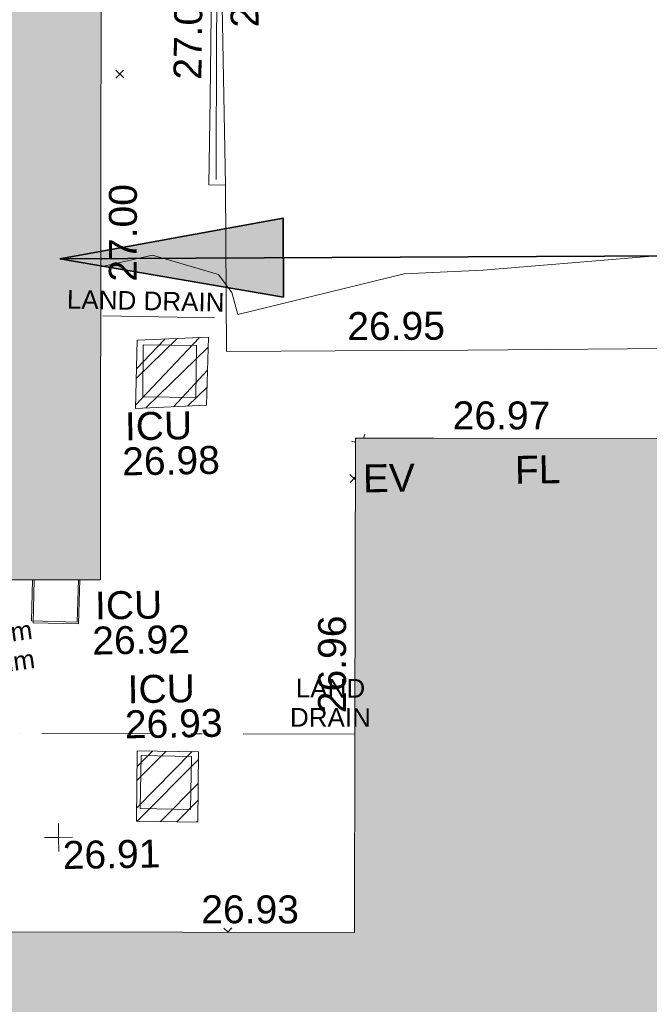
# Model space of a CAD drawing. Header units: millimetres. Extents: x -287732 to 520720, y -103372 to 287754.
# Tile 227 of 256: x 107771 to 116222, y -15776 to -2555. Entities that reach past the tile are written whole.
import ezdxf

# ---------------------------------------------------------------- set-up
doc = ezdxf.new("R2010")
doc.units = ezdxf.units.MM
for name, pattern in [('IMPORT-HIDDEN2 _3_', [4762.5, 3175, -1587.5]), ('IMPORT-UG_DRAINAGE_UNIDENTIFIED_QLB2 _2_', [2700, 1500, -300.0000000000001, 0, -250, 150, -300.0000000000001, 0, -200]), ('IMPORT-UG_ELEC_LV_QLB2 _2_', [2700, 1500, -300.0000000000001, 0, -250, 150, -300.0000000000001, 0, -200]), ('IMPORT-UG_ELEC_STREET LIGHTING_QLB2 _2_', [2700, 1500, -300.0000000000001, 0, -250, 150, -300.0000000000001, 0, -200])]:
    doc.linetypes.add(name, pattern=pattern)
for name, color, linetype, lineweight, true_color in [('00_TOPO_EAVE', 7, 'Continuous', 9, 0x666666), ('00_UAV_BUILDING_OUTLINE', 5, 'Continuous', 9, 0x0000ff), ('00_UAV_CONCRETE', 9, 'Continuous', 9, 0x808080), ('00_UAV_EAVE', 7, 'Continuous', 9, 0x666666), ('00_UAV_FENCE_2D', 7, 'Continuous', 9, 0x264c2f), ('00_UAV_LEVEL_FLOOR', 7, 'Continuous', 9, 0x666666), ('00_UAV_LEVEL_SPOT', 7, 'Continuous', 9, 0x666666), ('00_UAV_SERV_IC', 5, 'Continuous', 9, 0x0000ff), ('00_UAV_WALL', 7, 'Continuous', 9, 0x7c00a5), ('01_DTM_CONTOUR_MNR', 7, 'Continuous', 9, 0xa5a552), ('12333-PUM-2D-U-0001-C01 - Rev2_REVIT IMPORT_dwg', 7, 'Continuous', 9, 0x767676), ('A_RHA_Line', 7, 'Continuous', 9, 0x00a600), ('PUM-CHAMBER EXTENTS', 6, 'IMPORT-HIDDEN2 _3_', 9, 0xff00ff), ('PUM-ELECTRIC-LV-QLB2', 1, 'IMPORT-UG_ELEC_LV_QLB2 _2_', 9, 0xff0000), ('PUM-ELECTRIC-MH', 1, 'Continuous', 9, 0xff0000), ('PUM-UNIDENTIFIED-QLB2', 150, 'IMPORT-UG_DRAINAGE_UNIDENTIFIED_QLB2 _2_', 9, 0x007fff)]:
    doc.layers.add(name, color=color, linetype=linetype, lineweight=lineweight, true_color=true_color)
for name, color, linetype, lineweight in [('A_RHA_Detail', 7, 'Continuous', 9), ('A_RHA_Text', 7, 'Continuous', 9), ('GEN-TEXT', 7, 'Continuous', 9)]:
    doc.layers.add(name, color=color, linetype=linetype, lineweight=lineweight)
doc.styles.add('Arial_1', font='arial.ttf', dxfattribs={"height": 250})
doc.styles.add('Swis721 Lt BT_2', font='swissl.ttf', dxfattribs={"height": 375})
pattern_1 = [(45, (-533641079.65, -725615854.3560001), (-265.1650429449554, 265.1650429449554), []), (45, (-533640902.873, -725615854.3560001), (-265.1650429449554, 265.1650429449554), [])]

# ---------------------------------------------------------------- blocks, each defined once
blk = doc.blocks.new('12333-PUM-2D-U-0001-C01 - Rev2_REVIT IMPORT_dwg_MSL_Eaves_SYM_1-V106-Site Location Plan Proposed')
at = {"layer": '00_TOPO_EAVE', "color": 254, "true_color": 0xcccccc}
for p, q in [((70.56104605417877, 216.7384765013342), (116.0873754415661, 356.5791934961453)), ((-222.8941904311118, 72.56509084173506), (-356.5791934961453, 116.0873754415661))]:
    blk.add_line(p, q, dxfattribs=at)
blk = doc.blocks.new('12333-PUM-2D-U-0001-C01 - Rev2_REVIT IMPORT_dwg_UAV-2077255-Site Location Plan Proposed')
at = {"layer": '00_UAV_LEVEL_SPOT', "color": 254, "true_color": 0xcccccc, "flags": 128}
for points in [[(500.0000000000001, 0), (0, 0), (0, 500.0000000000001)], [(0, -500.0000000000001), (0, 0), (-500.0000000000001, 0)]]:
    blk.add_lwpolyline(points, dxfattribs=at)
blk = doc.blocks.new('12333-PUM-2D-U-0001-C01 - Rev2_REVIT IMPORT_dwg_MGS62954_T2_Galway_ITM_3d_Rev1-2077680-Site Location Plan Proposed')
at = {"layer": '00_UAV_CONCRETE', "color": 254, "true_color": 0xcccccc, "flags": 128}
blk.add_lwpolyline([(534018823.235, 725546414.4535002), (534015606.235, 725546443.4534999), (534013824.7658979, 725546466.5394927), (534012365.2350001, 725546485.4535), (534012393.7725, 725548715.3135002)], dxfattribs=at)
at = {"layer": '00_UAV_FENCE_2D', "color": 254, "true_color": 0xcccccc, "flags": 128}
blk.add_lwpolyline([(534008648.3050512, 725555292.57813), (534011314.7725, 725555249.3135002), (534012458.7725002, 725555193.3135002), (534012309.7725002, 725550762.3135), (534012268.7354693, 725548793.5811898)], dxfattribs=at)
at = {"layer": '00_UAV_SERV_IC', "color": 254, "true_color": 0xcccccc}
blk.add_line((534010328.4406865, 725543452.5113214), (534010300.7725001, 725542885.3135003), dxfattribs=at)
at = {"layer": '00_UAV_SERV_IC', "color": 254, "true_color": 0xcccccc, "flags": 128}
for points in [[(534011233.7725001, 725545893.3135), (534011251.7725, 725546591.3135), (534011963.9401164, 725546572.9481461), (534011945.9401165, 725545874.9481462)], [(534011101.7725, 725540367.3135002), (534011127.7725001, 725541081.3135002), (534011802.5119299, 725541056.7431567), (534011776.5119298, 725540342.7431567)]]:
    blk.add_lwpolyline(points, close=True, dxfattribs=at)
blk.add_lwpolyline([(534010300.7725001, 725542885.3135003), (534009685.7725001, 725542915.3135), (534009712.5413045, 725543464.0739921)], dxfattribs=at)
at = {"layer": '00_UAV_WALL', "color": 254, "true_color": 0xcccccc, "flags": 128}
blk.add_lwpolyline([(534008650.063547, 725555393.3222882), (534009692.7725002, 725555374.3135002), (534010502.1337233, 725555348.664729), (534012532.7725002, 725555284.3135002), (534012389.7725002, 725552440.3135), (534012389.8959091, 725552325.3890705), (534012393.7725, 725548715.3135002), (534012169.7725002, 725548725.3135003), (534012205.6999524, 725549882.3505998), (534012252.7725002, 725551398.3135004), (534012353.5646227, 725554877.9966732), (534012359.7725003, 725555092.3135002), (534009181.7725002, 725555167.3135004), (534008646.1641714, 725555169.9272046)], dxfattribs=at)
at = {"layer": '01_DTM_CONTOUR_MNR', "color": 254, "true_color": 0xcccccc, "flags": 128}
blk.add_lwpolyline([(534018268.9854595, 725547676.2336947), (534015831.4188534, 725547514.6915079), (534014770.0035356, 725547484.0801126), (534012530.0000001, 725546980), (534012454.6283785, 725547272.3243243), (534012380, 725547380), (534012278.0788054, 725547519.5173811), (534011394.7627582, 725547796.2268512), (534010699.5660886, 725547649.9086745)], dxfattribs=at)
at = {"xscale": 0.375, "yscale": 0.375, "zscale": 0.375}
for name, p in [('12333-PUM-2D-U-0001-C01 - Rev2_REVIT IMPORT_dwg_MSL_Eaves_SYM_1-V106-Site Location Plan Proposed', (534014159.6282196, 725545208.915154)), ('12333-PUM-2D-U-0001-C01 - Rev2_REVIT IMPORT_dwg_UAV-2077255-Site Location Plan Proposed', (534010000, 725540000.0000001))]:
    blk.add_blockref(name, p, dxfattribs=at)
at = {"layer": '00_UAV_BUILDING_OUTLINE', "color": 251, "true_color": 0x666666, "char_height": 375, "width": 1495.902363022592, "attachment_point": 1, "line_spacing_factor": 1.005061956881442, "style": 'Swis721 Lt BT_2'}
for s, insert, rotation in [('27.00', (534010804.6970538, 725547448.410618), 88.92447623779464), ('26.97', (534015391.0522413, 725545761.9589704), 358.8799952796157), ('26.96', (534013509.7828617, 725541607.745863), 88.87999528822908), ('26.93', (534011901.7546028, 725539189.7706449), 358.87999528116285)]:
    blk.add_mtext(s, dxfattribs=dict(at, insert=insert, rotation=rotation))
at = {"layer": '00_UAV_CONCRETE', "color": 251, "true_color": 0x666666, "insert": (534013996.6470494, 725546983.4024888), "char_height": 375, "width": 1495.902363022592, "attachment_point": 1, "rotation": 359.25754764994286, "line_spacing_factor": 1.005061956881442, "style": 'Swis721 Lt BT_2'}
blk.add_mtext('26.95', dxfattribs=at)
at = {"layer": '00_UAV_EAVE', "insert": (534014167.9858243, 725544934.4502416), "char_height": 375, "width": 736.078940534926, "attachment_point": 1, "line_spacing_factor": 1.005061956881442, "style": 'Swis721 Lt BT_2'}
blk.add_mtext('EV', dxfattribs=at)
at = {"layer": '00_UAV_LEVEL_FLOOR', "insert": (534016209.9787304, 725545013.7216157), "char_height": 375, "width": 683.841080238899, "attachment_point": 1, "line_spacing_factor": 1.005061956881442, "style": 'Swis721 Lt BT_2'}
blk.add_mtext('FL', dxfattribs=at)
at = {"layer": '00_UAV_LEVEL_SPOT', "insert": (534010051.8765643, 725539949.1441547), "char_height": 375, "width": 1495.902363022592, "attachment_point": 1, "line_spacing_factor": 1.005061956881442, "style": 'Swis721 Lt BT_2'}
blk.add_mtext('26.91', dxfattribs=at)
at = {"layer": '00_UAV_SERV_IC', "color": 251, "true_color": 0x666666, "char_height": 375, "attachment_point": 1, "line_spacing_factor": 1.005061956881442, "style": 'Swis721 Lt BT_2'}
for s, insert, width in [('ICU', (534010986.3686212, 725545689.8140188), 1021.012723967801), ('26.98', (534010941.5404707, 725545219.435018), 1495.902363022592), ('ICU', (534010542.932542, 725543290.9117018), 1021.012723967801), ('26.92', (534010498.1043915, 725542820.5327009), 1495.902363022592), ('ICU', (534010960.8744427, 725542159.3766658), 1021.012723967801), ('26.93', (534010916.0462922, 725541688.9976649), 1495.902363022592)]:
    blk.add_mtext(s, dxfattribs=dict(at, insert=insert, width=width))
at = {"layer": '00_UAV_WALL', "color": 251, "true_color": 0x666666, "char_height": 375, "width": 1495.902363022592, "attachment_point": 1, "line_spacing_factor": 1.005061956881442, "style": 'Swis721 Lt BT_2'}
for s, insert, rotation in [('27.26', (534012500.9073694, 725550828.3078213), 90.06152563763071), ('27.03', (534011718.4679907, 725550147.6002561), 88.22146570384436)]:
    blk.add_mtext(s, dxfattribs=dict(at, insert=insert, rotation=rotation))
blk = doc.blocks.new('12333-PUM-2D-U-0001-C01 - Rev2_REVIT IMPORT_dwg-1620468-Site Location Plan Proposed')
at = {"layer": 'PUM-CHAMBER EXTENTS', "true_color": 0xffaaff}
h = blk.add_hatch(dxfattribs=at)
h.set_pattern_fill('FP_3', color=211, style=0, pattern_type=2)
h.set_pattern_definition(pattern_1)
h.paths.add_polyline_path([(370052.3501528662, -70113.35617862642), (371007.3501529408, -70088.35617871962), (371048.3501529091, -69174.35617872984), (370093.3501528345, -69199.3561786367)])
h = blk.add_hatch(dxfattribs=at)
h.set_pattern_fill('FP_3', color=211, style=0, pattern_type=2)
h.set_pattern_definition(pattern_1)
h.paths.add_polyline_path([(370791.3501529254, -75682.35617864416), (370818.3501529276, -74737.3561786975), (369997.3501529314, -74710.35617869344), (369970.3501530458, -75655.35617852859)])
at = {"layer": 'GEN-TEXT', "color": 253, "true_color": 0xaaaaaa}
for p, q in [((369867.3171442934, -65674.38918724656), (369973.3831614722, -65568.32317006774)), ((369973.3831614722, -65674.38918724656), (369867.3171442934, -65568.32317006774)), ((372986.5650417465, -71120.93390039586), (372915.5241596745, -71049.89301832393)), ((372915.5241596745, -71155.95903550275), (372987.2831991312, -71084.19999604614)), ((371173.8507950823, -77166.78650077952), (371118.2604519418, -77111.19615763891)), ((371168.8342016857, -77166.68842507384), (371224.3264691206, -77111.19615763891))]:
    blk.add_line(p, q, dxfattribs=at)
at = {"layer": 'PUM-CHAMBER EXTENTS', "color": 211, "linetype": 'Continuous', "true_color": 0xffaaff, "flags": 128}
for points in [[(371007.3501529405, -70088.35617871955), (370052.350152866, -70113.35617862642), (370093.3501528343, -69199.35617863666), (371048.3501529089, -69174.3561787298)], [(370791.3501529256, -75682.35617864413), (370818.3501529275, -74737.35617869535), (369997.3501529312, -74710.35617869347), (369970.3501530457, -75655.35617852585)]]:
    blk.add_lwpolyline(points, close=True, dxfattribs=at)
at = {"layer": 'PUM-ELECTRIC-MH', "color": 21, "true_color": 0xffaaaa, "flags": 128}
blk.add_lwpolyline([(368654.6052058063, -72390.68983279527), (368628.3501528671, -72966.35617862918), (369238.3501528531, -72993.3561786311), (369265.313717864, -72402.15505203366)], dxfattribs=at)
at = {"layer": 'PUM-UNIDENTIFIED-QLB2', "color": 141, "true_color": 0xaad4ff}
blk.add_line((369635.3501528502, -68861.35617864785), (371271.350152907, -68922.3561786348), dxfattribs=at)
at = {"layer": 'PUM-UNIDENTIFIED-QLB2', "color": 141, "true_color": 0xaad4ff, "flags": 128}
blk.add_lwpolyline([(372919.7431198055, -74538.88954808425), (364914.3501528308, -74378.35617864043), (364906.3501529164, -75440.35617867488), (363424.3501528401, -75398.35617865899), (363387.4785623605, -77014.56089856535)], dxfattribs=at)
blk.add_blockref('12333-PUM-2D-U-0001-C01 - Rev2_REVIT IMPORT_dwg_MGS62954_T2_Galway_ITM_3d_Rev1-2077680-Site Location Plan Proposed', (-533641079.6498471, -725615854.3561786))
at = {"layer": 'PUM-ELECTRIC-LV-QLB2', "insert": (367827.8651237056, -73024.67263142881), "char_height": 250, "width": 1848.69489539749, "attachment_point": 2, "rotation": 6.798050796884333, "line_spacing_factor": 0.9417779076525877, "style": 'Arial_1'}
blk.add_mtext('DP 0.14m\\Px3x50mm', dxfattribs=at)
at = {"layer": 'PUM-UNIDENTIFIED-QLB2', "char_height": 250, "attachment_point": 2, "line_spacing_factor": 0.9417779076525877, "style": 'Arial_1'}
for s, insert, width, rotation in [('LAND DRAIN', (370220.0694240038, -68545.97770936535), 2522.060585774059, 357.864655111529), ('LAND\\PDRAIN', (372607.0696598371, -73789.81417299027), 1294.698577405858, 358.8511929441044)]:
    blk.add_mtext(s, dxfattribs=dict(at, insert=insert, width=width, rotation=rotation))

msp = doc.modelspace()

# ---------------------------------------------------------------- hatches: boundary and pattern name
at = {"layer": 'A_RHA_Detail', "true_color": 0xc0c0c0}
h = msp.add_hatch(color=9, dxfattribs=at)
h.paths.add_polyline_path([(-80880.60083809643, -68502.79057078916), (-80400.865924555, -68483.41509113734), (-80400.865924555, -62984.64684185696), (-24474.85765177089, -63009.32043784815), (-24456.14471271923, -50840.30023858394), (-36622.55041039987, -50831.65104353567), (-36622.55041039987, -44228.57792613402), (-50959.0526582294, -44218.38599194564), (-50959.0526582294, -42573.78171514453), (-54563.9325804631, -42571.21897729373), (-54565.69773352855, -45054.17447474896), (-92408.82109321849, -45027.27149621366), (-92411.78875845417, -49201.74309222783), (-100061.9988811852, -49201.74309222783), (-100052.2214449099, -64852.82557838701), (-86120.90825229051, -64852.82557838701), (-86092.1662649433, -62957.90041523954), (-84861.10047608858, -62957.90041523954), (-84854.79052929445, -68240.109737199), (-80870.60226892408, -68240.10973722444)])
h.paths.add_polyline_path([(-137238.9269902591, -68461.9384092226), (-132719.7426408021, -68433.0633692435), (-132847.0731201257, -62850.04282283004), (-130454.6837966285, -62916.63108078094), (-130498.2830220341, -61355.85393642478), (-117581.136331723, -61423.42893438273), (-117492.3908565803, -49183.91309190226), (-125136.5200282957, -49178.47881952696), (-125133.572703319, -45032.61887136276), (-163007.1824077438, -45005.6942194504), (-163007.1824076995, -44090.2963411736), (-163123.8521269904, -44090.21339942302), (-163122.6389897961, -42383.75184302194), (-166563.8543419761, -42383.75184298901), (-166565.034908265, -44044.39824208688), (-193158.4656786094, -44025.49275805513), (-193195.152889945, -62863.65652504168), (-137269.7106414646, -62916.63108078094), (-137254.3708868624, -65679.90523788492)])
h.paths.add_polyline_path([(120310.9497607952, -32334.28230164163), (120312.4652266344, -31610.73011961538), (133451.2244789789, -31638.24899384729), (133469.2230092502, -19717.98315780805), (121295.7536929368, -19692.48606430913), (121319.8434528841, -8190.941560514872), (112277.0825930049, -8172.001674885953), (112263.1770823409, -14811.1234547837), (78285.85310969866, -14739.95861438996), (78292.82277619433, -8167.077575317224), (75241.99098605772, -8160.673431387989), (69355.76844233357, -8152.931592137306), (69353.6659720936, -9156.74635762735), (68372.60878945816, -9154.691552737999), (68372.60878945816, -13705.52853215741), (69333.7233474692, -13707.54156770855), (69325.07112547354, -16249.53369228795), (66623.4489111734, -16249.53369228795), (66619.79243935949, -17995.29925530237), (65989.07757494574, -17995.2992552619), (65985.44262772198, -19730.78799483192), (57152.23993377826, -19712.28702421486), (57127.42535098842, -31559.89463417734), (70277.87165424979, -31587.43801817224), (70277.87165431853, -32271.7414715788), (78263.96947909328, -32285.12944888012), (78266.62661740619, -31019.79372153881), (112335.8856506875, -31091.15111860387), (112335.8856506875, -32317.57330553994), (119781.4233959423, -32333.17321913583)])
h.paths.add_polyline_path([(7503.717409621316, -1791.439263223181), (15482.43097392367, -674.0213231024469), (15484.0826588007, 148.1327206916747), (56188.28042539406, 205.5276654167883), (56155.84326007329, 14338.3166313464), (18016.62665935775, 14236.48149539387), (17967.9025208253, 34313.18372071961), (21727.10644863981, 34324.0692624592), (21708.90974962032, 40608.10218321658), (18009.66447159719, 40608.10218321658), (17995.54603706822, 45483.75063442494), (9770.084204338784, 45420.6329473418), (3966.213879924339, 45446.76585222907), (3984.771235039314, 14176.56786832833), (1023.062455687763, 14176.56786837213), (-276.5134647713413, 14190.52623461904), (-231.6790044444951, 5968.135265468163), (-226.4491536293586, 193.7444677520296), (553.0869992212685, 183.4716499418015), (7477.609307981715, 143.2867586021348), (7488.638446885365, -674.0213231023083)])
h.paths.add_polyline_path([(77755.59663317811, 53.47451145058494), (77729.51881611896, 1699.844979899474), (94464.47132486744, 1659.976083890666), (94606.37913471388, 17991.390236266), (88810.4190114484, 18015.03260816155), (88799.89418497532, 14436.74271609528), (69413.88950349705, 14457.8773889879), (69377.35724448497, 99.62816357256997), (75241.99098605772, 67.32134432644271)])
h.paths.add_polyline_path([(61252.12079701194, 46453.95617366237), (105774.7348988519, 46472.68783506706), (105768.2642198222, 61852.61234306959), (92285.13876309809, 61852.61234306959), (92308.59670399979, 65784.30757140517), (96107.4668000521, 65767.60445243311), (96059.68081117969, 75209.20847378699), (101084.8427276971, 75071.88872764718), (104988.0046543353, 74765.36560406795), (108403.6894220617, 74363.8408943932), (112009.2703903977, 73787.25420861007), (115645.3524815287, 73049.69667206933), (116890.8108051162, 72761.69136252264), (120208.9929833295, 71893.18353872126), (120865.241739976, 71703.68484519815), (124135.6329506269, 70669.67317906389), (127435.6253142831, 69480.50055823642), (127820.4368670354, 69394.93141813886), (128274.3081769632, 69331.69585753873), (128731.8791144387, 69306.66104516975), (129189.9401488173, 69320.00258290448), (129645.2782985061, 69371.62688826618), (130094.6997111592, 69461.17185603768), (130535.0520071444, 69588.00939074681), (130963.246434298, 69751.24981927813), (131376.2795165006, 69949.74812590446), (131771.2541232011, 70182.11198903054), (132162.5575600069, 70460.5404660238), (132496.0921583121, 70741.69081113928), (132820.871367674, 71064.98072578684), (133117.4593294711, 71414.31364272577), (133383.77568926, 71787.23923950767), (133616.5473239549, 72178.5372844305), (133817.1647262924, 72590.54524898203), (133982.6025969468, 73017.89547513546), (134111.7005086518, 73457.59040801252), (134203.5529320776, 73906.54590458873), (134257.5155883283, 74361.61286216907), (134272.5462649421, 74819.5993153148), (134250.5259875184, 75277.29281745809), (134189.6227572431, 75731.48297747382), (134090.9274700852, 76178.98397757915), (133955.1324028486, 76616.65691993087), (133783.1900598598, 77041.43184345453), (133576.3064937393, 77450.32925647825), (133335.932843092, 77840.48103920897), (133063.7551572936, 78209.15055532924), (132761.6825665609, 78553.75185442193), (132431.8338935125, 78871.8678050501), (132076.5227905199, 79161.26705197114), (131698.2415080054, 79419.91966861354), (131299.6434187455, 79646.01139197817), (131093.5942456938, 79746.34209763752), (132146.0467355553, 83110.22226145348), (122787.7632953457, 86282.54285518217), (121604.3555412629, 82800.3591886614), (117095.9864227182, 83870.84033785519), (116841.9598400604, 83526.35449572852), (116120.5435466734, 91221.93611972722), (110237.7341284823, 91274.27491021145), (110194.3680786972, 90435.39030214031), (104988.0046543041, 90486.49901390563), (104973.2761846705, 94309.82427956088), (103746.1314668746, 94309.8242795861), (103839.9937121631, 122852.1474271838), (96365.09202306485, 122931.9599470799), (96350.3400238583, 123952.4168585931), (104555.5505249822, 123902.1925226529), (104607.3234458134, 120248.5396156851), (125502.5015002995, 120134.1933400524), (125662.0200253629, 137657.3796882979), (114479.5865733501, 137699.2256881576), (114382.306264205, 129149.9458158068), (104644.159003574, 129187.9975073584), (104577.9931702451, 126217.3903144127), (101184.4926406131, 126159.1566967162), (101264.6166812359, 135959.2655565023), (89967.23178808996, 135988.8856164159), (89927.63362986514, 125823.6463181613), (93630.53562302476, 125840.7948842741), (93580.65688892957, 122931.9599470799), (88697.38835376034, 122904.7310126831), (88679.3898954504, 95739.09143775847), (86378.25848996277, 95739.09143775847), (86378.18187189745, 96178.1008337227), (83279.50743284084, 96200.92083327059), (83273.62493422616, 95735.74732133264), (70169.67509619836, 95733.22421950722), (70166.26842742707, 96272.07409347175), (66674.99731294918, 96257.14073655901), (66654.74538556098, 95755.71092136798), (65784.77231079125, 95755.71092136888), (65887.65094984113, 117470.630565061), (53473.3427162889, 117487.9046429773), (53434.44066309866, 98570.46349063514), (40649.41626916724, 98570.46349063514), (40610.16711559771, 94406.01479078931), (38853.82372868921, 94410.36303440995), (38848.65589191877, 89463.65332729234), (40612.46601912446, 89518.45976927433), (40665.38257362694, 86257.73741128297), (38372.19584460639, 86305.72309285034), (38369.79374539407, 76901.0507917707), (50937.9512507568, 76944.40198294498), (50922.88567286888, 74598.78180889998), (56484.9061132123, 74588.85093771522), (56484.9061132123, 75194.85181995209), (92465.4037153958, 75233.0258166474), (92645.92783662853, 71766.64845094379), (89810.55521366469, 69362.83965827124), (85313.16173974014, 69360.94750420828), (85313.16173974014, 66907.4050808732), (75210.14498263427, 66903.15451589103), (75210.14498263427, 63815.70944550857), (70819.40014309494, 63815.70999200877), (70819.21601505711, 64253.35708059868), (69456.83415683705, 64253.35708059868), (69455.7195737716, 66901.99623166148), (61303.32856759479, 66898.5668068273), (61304.56054988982, 63970.32021231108), (70500.41048208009, 63970.32021219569), (70500.4088543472, 61852.59006207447), (61245.6438848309, 61848.69637488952), (61252.03558504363, 46656.49344428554)])
h.paths.add_polyline_path([(-17153.16561239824, 48569.32684293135), (-17153.16561224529, 60770.38083685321), (-29362.88357759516, 60774.70428694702), (-29362.88357759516, 67399.20394580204), (-43507.24466814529, 67405.01911303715), (-43488.5313307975, 69093.07334175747), (-45766.41866231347, 69109.32868388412), (-45794.3462003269, 67405.01911303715), (-47272.11273194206, 67404.2124544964), (-47272.44887633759, 66454.91798908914), (-86004.56386332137, 66468.63299519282), (-86006.66970787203, 60521.58362721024), (-92662.87722510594, 60521.58362721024), (-92665.2138765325, 50184.35611932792), (-79752.0168396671, 50179.78309939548), (-79752.016597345, 48591.4932381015), (-17157.7163123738, 48569.32845417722)])
h.paths.add_polyline_path([(-201056.4185878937, 48628.75479108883), (-138377.9751621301, 48634.64535779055), (-138377.9751621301, 50133.28201003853), (-125467.710581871, 50134.49626164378), (-125468.6909603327, 60566.1903686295), (-132186.8595614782, 60565.86652591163), (-132187.4203588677, 66533.0197876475), (-170643.3098734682, 66805.61809689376), (-170643.3098732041, 67738.78475848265), (-200340.0100486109, 67488.93693764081), (-200348.7171487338, 60827.78025104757), (-201057.5650552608, 60827.71357558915), (-201056.6510294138, 51102.04313372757)])
h.paths.add_polyline_path([(-240051.5126725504, 54769.19491160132), (-239444.490259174, 54811.10754483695), (-239186.5396223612, 54841.92927608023), (-238764.8191577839, 54940.98166103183), (-238382.4735933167, 55122.46891388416), (-237990.3402229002, 55354.87497234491), (-237269.2031023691, 55936.21515020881), (-237032.4836384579, 56225.56611516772), (-236793.0039602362, 56569.31473944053), (-236554.5880578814, 57004.26389721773), (-236432.7219585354, 57267.46508908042), (-236300.081527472, 57753.26238983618), (-236250.7285154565, 58017.17885684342), (-236235.6490609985, 58516.21786804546), (-236233.2538429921, 58987.85640053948), (-236213.7029795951, 59823.48083769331), (-236363.8287855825, 59820.86038205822), (-236634.0279869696, 60698.06075827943), (-236391.9547756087, 61432.19726339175), (-236225.4740089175, 61435.10319600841), (-236201.6036569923, 62637.68779596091), (-232563.5271750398, 62639.28734435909), (-232563.5271750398, 63049.03842404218), (-232732.1945866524, 63049.15302218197), (-232860.1521277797, 63457.95890274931), (-232731.606808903, 63914.24862697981), (-232560.8209656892, 63914.24862697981), (-232515.1276847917, 70598.00033009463), (-240628.6947849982, 70598.85496273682), (-240629.7923196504, 72350.98321577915), (-246412.6011212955, 72347.36085933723), (-246412.6011212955, 70616.45923936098), (-254449.5805725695, 70618.60952619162), (-254454.637144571, 70754.06491720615), (-254469.7140363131, 73191.66276250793), (-263883.2532625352, 73267.83063688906), (-263902.4181505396, 68260.74348553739), (-263714.8217520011, 68259.82096572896), (-263552.9672900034, 67819.65434396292), (-263719.0883117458, 67392.2068408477), (-263913.6298699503, 67392.20684284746), (-263956.7001913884, 58633.76423459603), (-260181.1963171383, 58611.22607638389), (-260192.3146983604, 56354.25111579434), (-257184.684388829, 56339.46086021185), (-257213.4419957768, 57092.93866021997), (-257338.5163846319, 57093.27331223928), (-257471.0109294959, 57531.74572308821), (-257338.5163845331, 58062.22513696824), (-257203.4956297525, 58064.06881289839), (-257173.5751889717, 58598.54056692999), (-256478.2273617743, 58575.27357994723), (-256478.2273617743, 58788.51859473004), (-256013.0091299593, 58911.92701534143), (-255397.0786664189, 58780.99767617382), (-255397.0786664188, 58595.982422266), (-243809.885361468, 58585.92793201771), (-243805.3570672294, 58352.04527760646), (-243740.939469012, 57884.52572680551), (-243619.0830608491, 57421.84877545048), (-243424.3877545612, 56943.65915412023), (-243247.1437899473, 56608.24157713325), (-243003.0710579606, 56249.99021479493), (-242732.2093200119, 55932.75703082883), (-242371.7230178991, 55603.12658811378), (-242141.255125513, 55424.88676767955), (-241804.9643037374, 55216.88439822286), (-241529.4640827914, 55077.02869055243), (-241100.6275144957, 54917.18295003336), (-240836.2134980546, 54840.82833176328), (-240453.4486195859, 54788.60784130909), (-240218.9578693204, 54777.28227442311)])
h.paths.add_polyline_path([(40276.69022552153, 59895.36417752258), (40328.62676029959, 69196.9439153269), (36588.99968785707, 69217.8245910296), (36619.46637569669, 74674.25962428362), (32264.36460078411, 74687.02318924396), (32233.48293867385, 69156.26826306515), (11916.69390495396, 69269.70959686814), (11966.66200111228, 78218.75165974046), (29087.509017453, 78123.15526808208), (29143.44567205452, 88141.1370047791), (15719.348796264, 88216.09212953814), (15732.60379610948, 90589.9978889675), (4594.294101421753, 90652.19003489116), (4525.129359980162, 78265.12250449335), (10096.76365553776, 78234.01258731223), (10077.43887221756, 74773.03821910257), (4547.641142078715, 74803.91453678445), (4465.579974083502, 60107.1600234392), (19125.89094760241, 60025.30234268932), (19139.86249374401, 62527.53804644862), (31738.59196305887, 62457.19146404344), (31724.55430858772, 59943.11609815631), (38369.79364225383, 59906.01157293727)])
h.paths.add_polyline_path([(-246083.0241259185, 72334.29150213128), (-246083.0594797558, 72334.30275087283), (-246208.2905500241, 72334.29150213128)])
h.paths.add_polyline_path([(-114575.3004830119, 112178.0758695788), (-114575.3246435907, 112178.0758695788), (-114707.2752166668, 115801.5811617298)])
h.paths.add_polyline_path([(-154699.9178765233, 101760.4080976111), (-114382.050333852, 101776.0542914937), (-114382.050333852, 106926.9360164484), (-113755.641395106, 106927.1792101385), (-113757.5507412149, 111847.2721531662), (-114431.6837526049, 111847.2721531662), (-114431.8097758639, 112178.0758695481), (-114575.3004830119, 112178.0758695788), (-114578.9984943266, 121707.2390833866), (-123056.9849702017, 121707.2390833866), (-123068.8201032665, 156452.7036899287), (-119381.2340625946, 156454.1348067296), (-119381.2340625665, 160165.8597952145), (-115501.031452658, 160167.3662801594), (-115503.3750945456, 166206.5793118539), (-132411.7987151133, 166599.6604729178), (-132411.8243278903, 166665.6603411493), (-135275.0124468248, 166664.5490317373), (-135275.0124468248, 166628.1883101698), (-135911.3205076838, 166628.1944502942), (-135911.3479256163, 166352.1604668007), (-152521.1633846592, 166345.7146753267), (-152518.3680955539, 159142.6836790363), (-150699.3133726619, 159117.9265656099), (-150758.5477087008, 122560.691203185), (-151059.2005266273, 122560.691203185), (-151061.0981347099, 121302.4374932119), (-154138.3148337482, 121372.6012653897), (-154138.3148337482, 121865.1834517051), (-154704.3888425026, 121867.2611370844), (-154688.5451973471, 119352.3937021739), (-154745.5933227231, 119352.3715636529), (-154745.5763474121, 118722.1532660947), (-160794.1544526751, 118748.7442832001), (-160794.1544526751, 119410.5425977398), (-163852.1622693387, 119422.408321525), (-163855.0715294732, 118762.2003111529), (-167568.6765459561, 118778.5256058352), (-166634.6619849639, 124395.1277019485), (-166930.050559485, 124500.0918161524), (-167568.6765459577, 124707.6250903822), (-168028.2173235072, 124841.3808647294), (-168630.5006276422, 124991.3056740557), (-169238.2056069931, 125117.4693074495), (-169850.3952285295, 125219.6772876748), (-170466.1255403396, 125297.7720169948), (-171089.11025998, 125351.8553033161), (-171704.4065937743, 125381.1774255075), (-172325.0479971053, 125386.3595015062), (-172782.2248668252, 125374.5832362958), (-173401.7764235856, 125337.4554476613), (-174109.844898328, 125263.4341236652), (-174634.1213722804, 125190.4100126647), (-175245.0145766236, 125080.719099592), (-176047.1958093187, 124895.7675260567), (-176665.4852587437, 124724.7228134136), (-177045.3001228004, 124609.1129151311), (-177631.5127792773, 124405.2077276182), (-176665.4852586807, 118818.5158794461), (-177558.9402083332, 118822.4435768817), (-177662.2853368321, 125263.4341236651), (-176365.3912351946, 126542.9270807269), (-159462.2970490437, 126319.910391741), (-157057.7396790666, 128609.0850976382), (-157060.6673204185, 136153.1661957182), (-158638.8016610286, 137740.2441626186), (-159352.3735831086, 137740.2441626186), (-161634.4140634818, 140201.1078539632), (-168727.9404945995, 140256.8191146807), (-171035.0401161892, 137942.8847305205), (-174184.1459014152, 137942.8847305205), (-176460.1167434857, 140292.2858551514), (-177341.6856934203, 140292.2858551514), (-177341.7113613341, 140358.4281613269), (-183428.5803825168, 140356.0660244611), (-185921.6385985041, 137917.4639994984), (-185921.6385985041, 131757.3091155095), (-186906.8767412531, 131756.9267733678), (-187725.3914540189, 130809.9989183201), (-187724.058890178, 127376.1828148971), (-186481.0281350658, 126304.5577463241), (-186479.4846754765, 122327.2959175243), (-185176.2828158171, 121059.4673825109), (-180304.1129154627, 121059.4673824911), (-180304.1136492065, 118802.0484409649), (-193555.3706955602, 118802.0484409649), (-193555.368699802, 133117.8341649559), (-192593.6442938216, 133118.2073819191), (-192593.6442938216, 134200.8158367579), (-192224.6284783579, 134200.9592041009), (-192225.5653014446, 136615.0101267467), (-192595.0012460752, 136615.0101267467), (-192595.4357332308, 137734.4745165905), (-193589.2709668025, 137734.4746851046), (-193589.2685988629, 147474.570583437), (-193163.2062206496, 147492.8644732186), (-192765.7252967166, 147531.087133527), (-192359.9383250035, 147589.5931622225), (-192199.8207947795, 147616.5827294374), (-191882.7548926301, 147682.9245600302), (-191568.5380070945, 147761.6632019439), (-191257.654638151, 147852.677242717), (-190828.6072909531, 148002.2045655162), (-190647.7999969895, 148070.9514233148), (-190349.7690789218, 148197.8750094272), (-190056.9509284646, 148336.4013817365), (-189769.797051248, 148486.3169427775), (-189405.3590254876, 148698.0567944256), (-189132.906026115, 148873.2749095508), (-188867.542109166, 149059.0543929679), (-188609.6764469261, 149255.1087866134), (-188354.9814055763, 149465.3525772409), (-188079.6339208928, 149713.879248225), (-187884.9836199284, 149901.8220103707), (-187545.928247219, 150265.8040604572), (-187446.29984479, 150378.3960832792), (-187241.3270201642, 150629.2310214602), (-187046.3599558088, 150887.9197697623), (-186861.6992771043, 151154.0634500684), (-186546.1373636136, 151669.829875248), (-186524.4196769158, 151707.0632450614), (-163675.2898318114, 151669.829875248), (-163687.5843045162, 148134.07679455), (-157303.6541541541, 148136.492106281), (-157303.6541541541, 155759.91501608), (-157557.4317586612, 155765.0384228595), (-157555.9168973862, 166678.0466575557), (-187009.2021991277, 166699.7464767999), (-187013.0952111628, 162054.4009359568), (-188707.17754695, 162044.5925187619), (-188705.9961892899, 155021.5333641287), (-188737.9999316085, 154650.5326604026), (-188799.0133969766, 154283.1866125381), (-188857.2045401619, 154035.4341107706), (-188966.1106131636, 153679.3368924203), (-189102.6200311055, 153332.8820747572), (-189265.8911675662, 152998.2056672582), (-189454.9174011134, 152677.371060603), (-189645.2484685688, 152421.3220123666), (-189916.9563410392, 152104.2450531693), (-190212.7041973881, 151809.4634871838), (-190530.6686598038, 151538.7947471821), (-190868.8893671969, 151293.9075915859), (-191225.281078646, 151076.3118324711), (-191597.6465194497, 150887.3490191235), (-192092.8415776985, 150682.5621956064), (-192519.2468154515, 150561.8451365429), (-192903.8930791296, 150482.240889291), (-193187.215491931, 150440.8868273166), (-193594.1866364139, 150407.1257787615), (-193594.5952989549, 151459.9895227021), (-205369.2399268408, 151455.4201247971), (-205354.4523517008, 113350.0822379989), (-207187.1580384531, 113349.3710182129), (-207184.3024929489, 105991.0636522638), (-205312.8748221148, 105991.1901500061), (-205311.2362476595, 101769.6553082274), (-175488.6451201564, 101781.2285901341), (-175488.6451201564, 110889.6985621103), (-154703.4627663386, 110897.5679794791), (-154700.2792295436, 102691.5597281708)])
h.paths.add_polyline_path([(193735.9435693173, 113047.8274774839), (208865.0938716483, 114991.0266430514), (208976.1154123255, 114126.6471160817), (216447.8967332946, 115086.3281915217), (216038.7305308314, 118271.9702413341), (232648.5073383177, 120405.3421626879), (233425.993615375, 114352.0734369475), (240632.2017567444, 115277.6440988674), (239854.8412683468, 121329.9334727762), (256406.8682407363, 123455.8879629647), (257091.7572256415, 118089.1198988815), (264572.2871227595, 119040.8180953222), (261877.8350555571, 138524.7609215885), (259178.7147038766, 138221.6086035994), (259197.3483655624, 137439.0084132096), (254686.1480587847, 136897.0007612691), (255412.6810205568, 131314.8303176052), (240852.7447969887, 129522.4514056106), (239771.0426543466, 137918.8519126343), (240649.5822431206, 138010.1984551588), (240062.3063116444, 142776.6750342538), (239165.7694642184, 142685.0143484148), (237630.9646614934, 151018.3171732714), (266172.8791088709, 154560.7889781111), (271297.1876944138, 142612.4006970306), (276531.7397502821, 144861.098714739), (274941.5029779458, 148527.9037281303), (302074.5307653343, 160134.9084326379), (300215.9323773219, 164320.1841173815), (301528.1613272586, 164907.0997989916), (300405.1237791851, 167477.8916353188), (299016.6944531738, 166945.7181824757), (295626.7488506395, 174518.754428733), (294333.0289184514, 177537.1551681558), (287288.8475947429, 174518.754428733), (289427.6893504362, 169661.0163463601), (272956.7816584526, 162557.1203578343), (271943.2187787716, 164897.4305293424), (267016.3118217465, 162764.0369715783), (268502.3094164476, 159357.0430143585), (265200.4029574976, 157946.4096681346), (226856.416695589, 153146.7821792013), (227510.3041274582, 148852.0205334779), (228280.9873165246, 141179.0007483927), (227302.3544112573, 141050.281300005), (227895.3788235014, 136433.1758633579), (228748.5501749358, 136523.8855003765), (229602.3077302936, 128023.7667641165), (217691.2359889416, 126493.8999679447), (217642.3600127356, 126874.433267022), (215138.5007311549, 126552.8357430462), (215194.9980427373, 126112.965074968), (215015.6132226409, 126089.924757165), (214840.9672575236, 127449.66446064), (192258.7012018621, 124549.1816390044), (193486.3576426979, 114991.0266430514)])
h.paths.add_polyline_path([(-78076.24187439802, 117605.5188722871), (-78076.23951902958, 117610.0871211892), (-78070.318122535, 129485.7330792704), (-74723.15926543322, 129478.385255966), (-74723.15926543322, 125435.7860624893), (-48015.64546086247, 125380.0246061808), (-47996.55031653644, 135872.5822179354), (-61198.15919578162, 135901.5630078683), (-74714.72264144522, 135923.5088764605), (-74723.6287602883, 131865.2975510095), (-78070.318122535, 131872.642169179), (-78062.97909487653, 149549.7689430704), (-58292.26570492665, 149541.5607197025), (-58292.26570491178, 148946.2407608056), (-37707.70924046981, 148937.6946533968), (-37703.30827430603, 159740.0672041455), (-44148.26955755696, 159742.7429641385), (-44148.26955755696, 162961.3319174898), (-49829.95437583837, 162961.3319174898), (-49830.92144130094, 160632.0129326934), (-78494.09026625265, 160643.9130440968), (-78494.09026625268, 161615.1537738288), (-78739.225852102, 161615.2555472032), (-78691.7919454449, 168187.9195488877), (-90844.57645036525, 168126.8149079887), (-90962.52567694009, 152686.7636277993), (-89064.97866809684, 152685.9758215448), (-89079.54115380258, 117610.0871211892), (-78374.80218507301, 117605.6428258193)])
h.paths.add_polyline_path([(69254.82576126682, 129235.9722870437), (69259.97086178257, 136167.789247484), (86068.0992678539, 136131.0235193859), (86008.66431381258, 164703.3084147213), (58789.63167882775, 164723.511581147), (58789.63167882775, 170119.2062865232), (54460.1632489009, 170122.4198087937), (54457.21717773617, 166153.279245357), (47042.2151650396, 166158.7829869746), (47041.10931533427, 164668.9097040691), (39173.27935198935, 164674.7495545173), (39172.83712618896, 164078.9539098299), (17014.87910992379, 164095.4005254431), (17002.38841206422, 147267.1142245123), (12659.63471563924, 147267.1142245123), (12653.60087534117, 139137.9291796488), (17031.41608901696, 139134.6797717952), (17024.5879174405, 129935.3194463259), (39191.34773726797, 129918.8662983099), (39191.34773726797, 129258.2867272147), (69014.0340609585, 129236.1510132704)])
h.paths.add_polyline_path([(39265.62356917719, 139467.8223435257), (33050.91021530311, 139484.1586867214), (33087.56357182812, 153427.9220784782), (39277.60130889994, 153411.6505991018), (39277.60130890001, 152830.3127277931), (43058.29603858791, 152820.3745823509), (43024.83899408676, 140092.5601633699), (39267.2657899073, 140092.5601633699)])
h.paths.add_polyline_path([(1979.548949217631, 189123.2414339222), (18699.10403225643, 189180.0465563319), (18678.46874730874, 195253.6675675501), (24349.02704561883, 195272.9334348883), (24334.96888372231, 199550.7690688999), (28829.78348974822, 199566.0403168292), (28798.3577216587, 208815.6446464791), (24334.949615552, 208806.151404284), (24333.90624841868, 209113.2475694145), (16811.59093053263, 209087.6903002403), (16806.58456499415, 208843.5909093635), (6772.293057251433, 208809.4991440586), (6797.166076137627, 201488.5780549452), (-8471.058649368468, 201436.7038490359), (-8471.058649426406, 200429.0172028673), (-11856.09020770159, 200417.5164702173), (-11823.72827009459, 190892.3684138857), (-7614.729360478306, 190906.6685966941), (-7614.729360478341, 190170.8290169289), (-4608.619189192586, 190169.2993656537), (-4608.238782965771, 190916.8832264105), (1973.379031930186, 190939.2444180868), (1977.122761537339, 189837.3456693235)])
h.paths.add_polyline_path([(-20506.22133143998, 190640.0286460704), (-20122.28942212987, 206347.1214480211), (-41550.34215551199, 207015.2557957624), (-41462.26177903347, 210449.6195896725), (-31391.41053372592, 210152.0276719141), (-31078.64493155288, 223862.5743669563), (-44305.08575743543, 224230.7972280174), (-44490.79956591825, 211865.5542346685), (-47510.12209648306, 211942.9901385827), (-47722.57925071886, 203659.0205614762), (-47076.06680548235, 203635.3001465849), (-47175.4684425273, 199531.9403872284), (-46801.21126120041, 199520.4703269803), (-46873.68175963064, 195478.5899481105), (-44600.40472248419, 195425.2559779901), (-44685.88459507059, 192243.2795180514), (-38073.99929115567, 192135.6564362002), (-38104.39995468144, 191126.972250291), (-21537.79264466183, 190668.5723412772)])
h.paths.add_polyline_path([(16801.02360973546, 195961.500137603), (9656.615133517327, 196015.1086063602), (9643.838150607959, 199513.9922857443), (11631.77992468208, 199485.8321209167), (11631.7920940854, 203322.2460456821), (16806.58456511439, 203391.4855728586), (16801.0407710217, 195984.4293109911)])
h.paths.add_polyline_path([(122084.9264926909, 200536.2570557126), (122088.1805162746, 206386.1947929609), (125211.1061638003, 206386.1947929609), (125211.1162733, 206645.8932837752), (126202.7098976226, 206645.8932838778), (126203.0204769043, 207041.0477229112), (130401.4034741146, 206979.0758390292), (130444.2691124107, 209883.280297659), (126202.8383603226, 209945.8832030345), (126203.0204769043, 214624.1281189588), (127364.791950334, 214624.1281190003), (127365.2106673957, 225380.2058567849), (126159.8599207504, 225380.2527798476), (126207.4133336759, 241475.3410923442), (119482.5411291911, 241495.8747898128), (119479.2041949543, 246182.0096278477), (109943.9121324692, 246175.2196735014), (109953.2702601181, 233033.381429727), (115000.5285021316, 233033.3814296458), (114999.579292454, 208653.4991933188), (112026.3032630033, 208653.4991933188), (112024.3519988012, 200538.6761891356), (122024.6079402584, 200536.2715596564)])
h.paths.add_polyline_path([(30087.05071580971, 200986.75440713), (38030.67179071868, 201028.6865660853), (38030.67179071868, 202922.9731660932), (38109.89531492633, 202923.3913649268), (38067.25569096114, 208827.6066631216), (38013.35839378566, 208827.6672237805), (38012.38630971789, 209012.5383931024), (30044.90685988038, 208970.480297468), (30076.83023715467, 202922.9203834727)])
h.paths.add_polyline_path([(195986.2599417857, 205661.5722736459), (202896.8751332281, 206052.0074670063), (202676.8862551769, 209945.7611691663), (195766.2710618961, 209555.3259759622)])
h.paths.add_polyline_path([(-91652.40581580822, 206392.6172135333), (-79454.24421187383, 206432.5105635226), (-79629.29258199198, 238245.6998510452), (-68904.21147484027, 238215.095164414), (-68918.55832832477, 246312.9061543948), (-68918.56040493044, 246314.0782553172), (-68756.515268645, 246312.9061543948), (-68755.20581930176, 246638.9786699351), (-79620.07671794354, 246651.3624133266), (-79606.5628449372, 247343.5411849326), (-82154.50636787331, 247318.0695596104), (-82154.50636787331, 247488.1275895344), (-91640.64698348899, 247472.5371040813), (-91638.72040628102, 246846.4753752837), (-131470.3702759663, 246641.42150215), (-131470.3702759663, 250159.5419305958), (-142857.1087886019, 250176.7939677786), (-142864.0554935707, 246220.0701029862), (-165118.8027587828, 246272.3986783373), (-165040.0492656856, 253907.936045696), (-178677.4727934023, 253929.5079730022), (-178699.5521575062, 238176.7234097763), (-138599.3373496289, 238209.4781454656), (-138548.4479938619, 206627.5237025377), (-126646.6702863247, 206572.2299428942), (-126666.6805510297, 234825.8818836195), (-124962.7180531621, 234825.9534805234), (-124969.0241559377, 234688.4891474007), (-91595.61129713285, 234664.3133306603), (-91650.87307429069, 207155.5994723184)])
h.paths.add_polyline_path([(142123.7078574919, 209113.5383730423), (152768.4446292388, 209127.3137314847), (152745.2992288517, 227012.63380935), (142100.5623961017, 226998.8584508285), (142121.8067345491, 210582.5602643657)])
h.paths.add_polyline_path([(168998.8561129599, 209274.9592350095), (169026.8416078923, 226860.3446540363), (161686.6780314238, 226876.6646907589), (161647.6783165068, 209291.3037608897), (168846.6177107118, 209275.2977201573)])
h.paths.add_polyline_path([(49761.46820719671, 218476.5678095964), (49794.00484360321, 223316.1680811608), (41274.07755982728, 223363.4010619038), (41273.58999769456, 223290.8795634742), (32187.30576796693, 223351.9666549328), (32202.10532419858, 225553.2987454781), (20081.83724695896, 225634.7833114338), (20035.26675877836, 218707.7438801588), (31566.33951793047, 218630.2204881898), (31566.12891731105, 218598.8950898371), (49750.1971391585, 218476.6435849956)])
h.paths.add_polyline_path([(162361.9830851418, 234154.05208666), (162366.6425722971, 241589.9129272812), (135261.102696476, 241630.986197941), (135249.088870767, 234197.8735112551), (160249.0277027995, 234157.4671671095)])
h.paths.add_polyline_path([(176458.8604389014, 246709.5724700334), (176516.2484477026, 252173.1529804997), (168884.2833866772, 252253.3171281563), (168934.86529241, 257068.9279575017), (164355.0504715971, 257117.0331241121), (164296.1746742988, 251511.808811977), (164416.8965511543, 251510.5407811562), (164367.8024342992, 246836.573754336), (171460.1142273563, 246762.0779818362)])
at = {"layer": 'A_RHA_Detail', "true_color": 0xff0000}
h = msp.add_hatch(color=1, dxfattribs=at)
h.paths.add_polyline_path([(57133.95952019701, -15524.95938396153), (64822.46909210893, -15429.7618910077), (64727.12120221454, -7729.105699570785), (57038.6116303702, -7824.303192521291), (57105.35882369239, -13215.05896651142)])
h.paths.add_polyline_path([(108853.3350618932, -10077.34127506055), (108860.5865792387, 423.7879212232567), (101461.8787905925, 433.5491335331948), (101461.8787904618, -2673.323457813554), (105723.1858153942, -2678.940452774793), (105723.1858153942, -10073.21530337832), (106674.544423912, -10074.46932627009)])
at = {"layer": 'A_RHA_Text', "lineweight": 35}
msp.add_hatch(color=256, dxfattribs=at).paths.add_polyline_path([(108308.6688795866, -5764.941372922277), (111311.2677923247, -6278.965308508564), (111305.9954611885, -5221.016561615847)])

# ---------------------------------------------------------------- linework, layer by layer
at = {"layer": 'A_RHA_Line', "color": 7}
for p, q in [((108860.5865792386, -4576.011666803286), (108867.1770098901, 423.7879212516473)), ((108853.9961482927, -9575.811254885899), (108860.5865792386, -4576.011666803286)), ((112277.0825930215, -8172.001674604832), (112268.8199652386, -12116.95513124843)), ((113331.5602019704, -8174.21025722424), (112277.0825930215, -8172.001674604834)), ((118329.863142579, -8184.679105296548), (113331.5602019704, -8174.210257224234)), ((108853.335061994, -10077.3412750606), (108853.9961482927, -9575.811254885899)), ((105713.43915013, -10073.20245584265), (108853.335061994, -10077.3412750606)), ((112268.8199652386, -12116.95513124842), (112263.1770824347, -14811.12345451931)), ((109957.4945023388, -14806.29424748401), (104957.5054693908, -14795.82186836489)), ((112263.1770824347, -14811.12345451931), (109957.4945023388, -14806.294247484))]:
    msp.add_line(p, q, dxfattribs=at)
at = {"layer": 'A_RHA_Text', "lineweight": 35}
for p, q in [((111305.9954611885, -5221.016561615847), (108308.6688795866, -5764.941372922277)), ((111311.2677923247, -6278.965308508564), (111305.9954611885, -5221.016561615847)), ((108308.6688795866, -5764.941372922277), (145729.3054686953, -5578.454089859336)), ((108308.6688795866, -5764.941372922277), (111311.2677923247, -6278.965308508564))]:
    msp.add_line(p, q, dxfattribs=at)

# ---------------------------------------------------------------- block references
at = {"layer": '12333-PUM-2D-U-0001-C01 - Rev2_REVIT IMPORT_dwg', "color": 254, "linetype": 'IMPORT-UG_ELEC_STREET LIGHTING_QLB2 _2_', "true_color": 0xffd4d4, "rotation": 0.9999999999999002}
msp.add_blockref('12333-PUM-2D-U-0001-C01 - Rev2_REVIT IMPORT_dwg-1620468-Site Location Plan Proposed', (-261895.0770586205, 55869.5817132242), dxfattribs=at)

doc.saveas('drawing.dxf')
